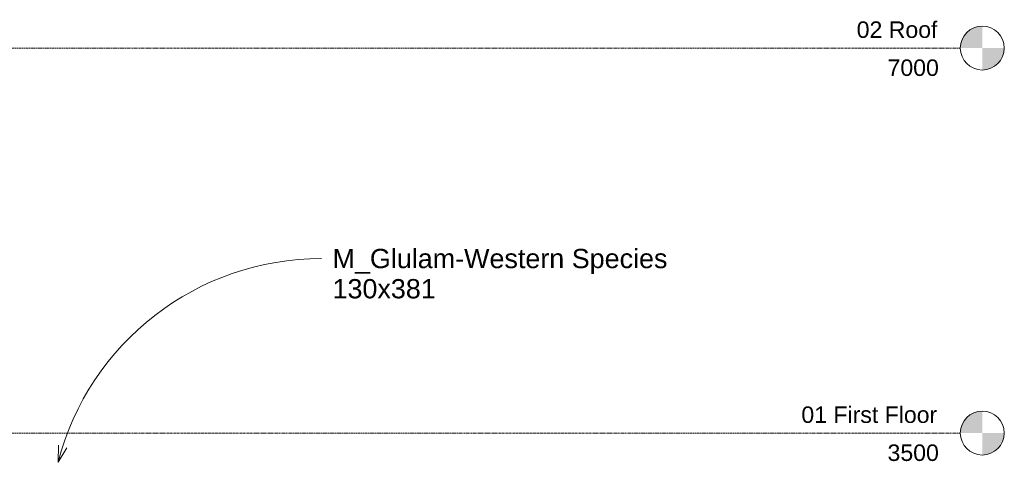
# Model space of a CAD drawing. Header units: millimetres. Extents: x -18075 to 21287, y -2450 to 10088.
# Tile 46 of 47: x 6858 to 15803, y 3234 to 7258. Entities that reach past the tile are written whole.
import ezdxf

# ---------------------------------------------------------------- set-up
doc = ezdxf.new("R2010")
doc.units = ezdxf.units.MM
doc.linetypes.add('Centre', pattern=[31.75, 6.35, -4.7625, 15.875, -4.7625])
doc.layers.add('A-FLOR-LEVL', color=51, linetype='Continuous', lineweight=9)
doc.layers.add('G-ANNO-TEXT', color=231, linetype='Continuous', lineweight=9)
doc.styles.add('Arial', font='arial.ttf', dxfattribs={"height": 150})
doc.styles.add('Arial_2', font='arial.ttf', dxfattribs={"height": 175})

# ---------------------------------------------------------------- blocks, each defined once
blk = doc.blocks.new('Level - M_Level Head - Circle-24867-East')
at = {"layer": 'A-FLOR-LEVL'}
h = blk.add_hatch(color=256, dxfattribs=at)
edge = h.paths.add_edge_path(flags=0)
edge.add_line((15603.3, 0), (15403.3, 0))
edge.add_arc((15603.3, 0), 200, 90, 180, ccw=False)
edge.add_line((15603.3, 200), (15603.3, 0))
h = blk.add_hatch(color=256, dxfattribs=at)
edge = h.paths.add_edge_path(flags=0)
edge.add_line((15603.3, -200), (15603.3, 0))
edge.add_line((15603.3, 0), (15803.3, 0))
edge.add_arc((15603.3, 0), 200, 270, 360, ccw=False)
blk.add_circle((15603.3, 0), 200, dxfattribs=at)

msp = doc.modelspace()

# ---------------------------------------------------------------- linework, layer by layer
at = {"layer": 'A-FLOR-LEVL', "linetype": 'Centre'}
for p, q in [((-18074.7, 7000), (15403.3, 7000)), ((-18074.7, 3500), (15403.3, 3500))]:
    msp.add_line(p, q, dxfattribs=at)
at = {"layer": 'G-ANNO-TEXT', "color": 10}
for q in [(7210.7, 3389.2), (7287.9, 3366.8)]:
    msp.add_line((7207.4, 3234), q, dxfattribs=at)
msp.add_arc((9598.6, 2617.1), 2469.5, 90, 165.53433, dxfattribs=at)

# ---------------------------------------------------------------- block references
at = {"layer": 'A-FLOR-LEVL'}
for p in [(0, 7000), (0, 3500)]:
    msp.add_blockref('Level - M_Level Head - Circle-24867-East', p, dxfattribs=at)

# ---------------------------------------------------------------- texts
at = {"layer": 'A-FLOR-LEVL', "char_height": 150, "attachment_point": 1, "style": 'Arial'}
for s, insert, width in [('02 Roof', (14462.2, 7242.2), 905.907), ('7000', (14742.6, 6896.3), 577.215), ('01 First Floor', (13959.7, 3742.2), 1515.189), ('3500', (14742.6, 3396.3), 577.215)]:
    msp.add_mtext(s, dxfattribs=dict(at, insert=insert, width=width))
at = {"layer": 'G-ANNO-TEXT', "color": 7, "char_height": 175, "attachment_point": 1, "style": 'Arial_2'}
for s, insert, width in [('M_Glulam-Western Species', (9700.2, 5174.1), 3775.948), ('130x381', (9700.2, 4899.6), 1154.43)]:
    msp.add_mtext(s, dxfattribs=dict(at, insert=insert, width=width))

doc.saveas('drawing.dxf')
